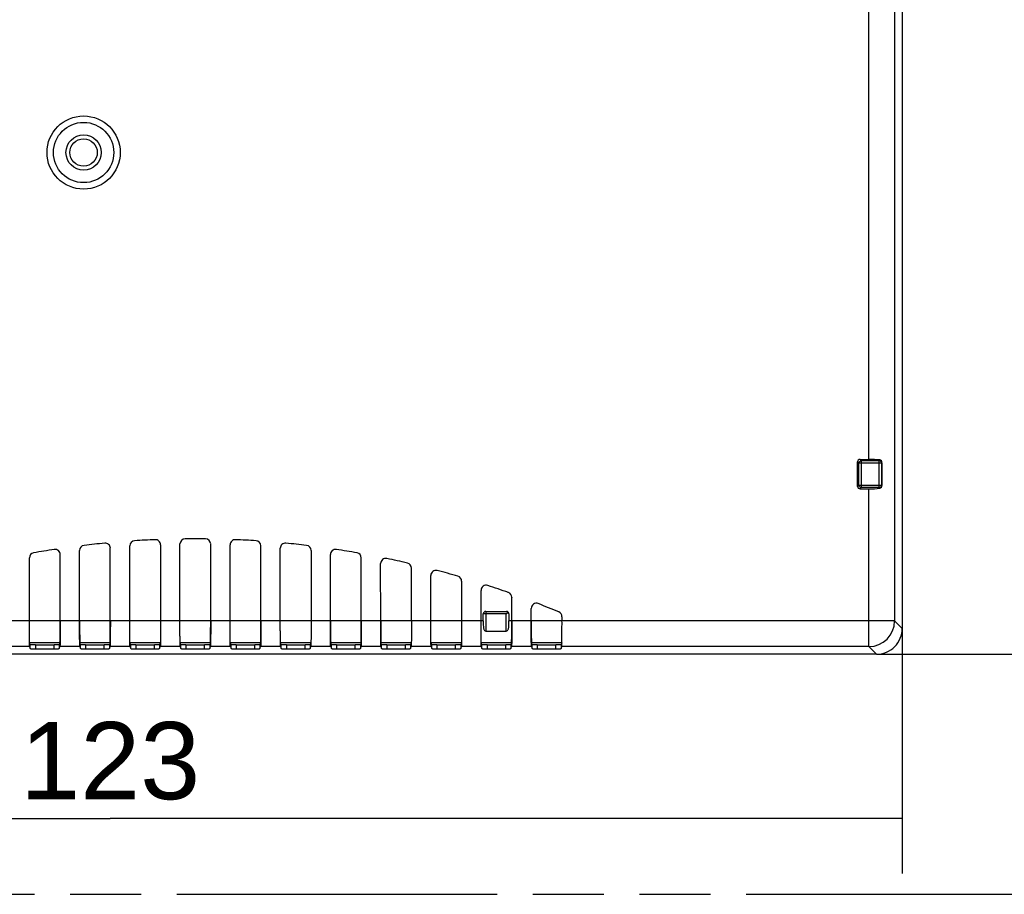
# Model space of a CAD drawing. Header units: millimetres. Extents: x 0 to 210, y 0 to 297.
# Tile 7 of 24: x 77 to 104, y 133 to 156. Entities that reach past the tile are written whole.
import ezdxf
from ezdxf.enums import TextEntityAlignment as Align

# ---------------------------------------------------------------- set-up
doc = ezdxf.new("R2010")
doc.units = ezdxf.units.MM
doc.header["$LTSCALE"] = 19.36
doc.linetypes.add('PHANTOM', pattern=[0.8, 0.45, -0.05, 0.1, -0.05, 0.1, -0.05])
doc.layers.get('0').update_dxf_attribs({"linetype": 'CONTINUOUS'})
doc.layers.add('DEFAULT_3', color=7, linetype='PHANTOM')
doc.layers.add('Z_DIM_2D', color=7, linetype='CONTINUOUS')
doc.styles.add('TEXTSTYLE_3', font='helveticaneueltw1g-ltcn.otf')
doc.dimstyles.new('DIMSTYLE_1', dxfattribs={"dimtxt": 2.1, "dimasz": 3.5, "dimexe": 1.5, "dimexo": 0, "dimgap": 0.525, "dimtad": 1, "dimdec": 3, "dimlfac": 2.857143, "dimdsep": 46, "dimtxsty": 'TEXTSTYLE_3', "dimblk": '_FILLED', "dimblk1": '_FILLED', "dimblk2": '_FILLED', "dimcen": 0.09, "dimclrt": 5, "dimadec": 3, "dimazin": 2, "dimtp": 0.3, "dimtm": 0.3, "dimtfac": 1, "dimtdec": 3, "dimtofl": 0, "dimtmove": 0, "dimatfit": 3, "dimldrblk": '_FILLED', "dimfxl": 0, "dimtolj": 1, "dimarcsym": 0})
doc.dimstyles.new('DIMSTYLE_2', dxfattribs={"dimtxt": 2.1, "dimasz": 3.5, "dimexe": 1.5, "dimexo": 0, "dimgap": 0.525, "dimtad": 1, "dimdec": 0, "dimlfac": 2.857143, "dimdsep": 46, "dimtxsty": 'TEXTSTYLE_3', "dimblk": '_FILLED', "dimblk1": '_FILLED', "dimblk2": '_FILLED', "dimcen": 0.09, "dimclrt": 5, "dimadec": 3, "dimazin": 2, "dimtp": 0.5, "dimtm": 0.5, "dimtfac": 1, "dimtdec": 0, "dimtofl": 0, "dimtmove": 0, "dimatfit": 3, "dimldrblk": '_FILLED', "dimfxl": 0, "dimtolj": 1, "dimarcsym": 0})

# ---------------------------------------------------------------- blocks, each defined once
blk = doc.blocks.new('*D2')
at = {"layer": 'Z_DIM_2D', "color": 2, "linetype": 'Continuous', "transparency": 16777216}
for p, q in [((96.251, 166.164), (110.531, 166.164)), ((109.031, 166.164), (109.031, 152.689)), ((109.031, 139.214), (109.031, 152.689)), ((100.137, 139.214), (110.531, 139.214))]:
    blk.add_line(p, q, dxfattribs=at)
at = {"layer": 'Z_DIM_2D', "color": 5, "linetype": 'Continuous', "transparency": 16777216, "style": 'TEXTSTYLE_3'}
blk.add_text('77', height=2.1, rotation=90, dxfattribs=at).set_placement((108.506, 152.767), align=Align.CENTER)
blk = doc.blocks.new('_FILLED')
at = {"color": 0, "linetype": 'ByBlock'}
blk.add_solid([(0, 0), (-1, 0.125), (-1, -0.125)], dxfattribs=at)
blk = doc.blocks.new('_NONE')
blk = doc.blocks.new('*D3')
at = {"layer": 'Z_DIM_2D', "color": 2, "linetype": 'Continuous', "transparency": 16777216}
for p, q in [((57.75, 143.661), (57.75, 133.243)), ((100.837, 139.914), (100.837, 133.243)), ((57.75, 134.743), (79.293, 134.743)), ((100.837, 134.743), (79.293, 134.743))]:
    blk.add_line(p, q, dxfattribs=at)
at = {"layer": 'Z_DIM_2D', "color": 5, "linetype": 'Continuous', "transparency": 16777216, "style": 'TEXTSTYLE_3'}
blk.add_text('123', height=2.1, dxfattribs=at).set_placement((79.293, 135.268), align=Align.CENTER)
blk = doc.blocks.new('*D7')
at = {"layer": 'Z_DIM_2D', "color": 2, "linetype": 'Continuous', "transparency": 16777216}
for p, q in [((60.237, 140.964), (60.237, 168.539)), ((99.087, 164.414), (99.087, 168.539)), ((60.237, 167.039), (79.662, 167.039)), ((99.087, 167.039), (79.662, 167.039))]:
    blk.add_line(p, q, dxfattribs=at)
at = {"layer": 'Z_DIM_2D', "color": 5, "linetype": 'Continuous', "transparency": 16777216, "style": 'TEXTSTYLE_3'}
blk.add_text('111', height=2.1, dxfattribs=at).set_placement((79.662, 167.564), align=Align.CENTER)
blk = doc.blocks.new('*D8')
at = {"layer": 'Z_DIM_2D', "color": 2, "linetype": 'Continuous', "transparency": 16777216}
for p, q in [((99.087, 164.414), (53.21, 164.414)), ((54.71, 164.414), (54.71, 152.689)), ((54.71, 140.964), (54.71, 152.689)), ((60.237, 140.964), (53.21, 140.964))]:
    blk.add_line(p, q, dxfattribs=at)
at = {"layer": 'Z_DIM_2D', "color": 5, "linetype": 'Continuous', "transparency": 16777216, "style": 'TEXTSTYLE_3'}
blk.add_text('67', height=2.1, rotation=90, dxfattribs=at).set_placement((54.185, 154.275), align=Align.CENTER)

msp = doc.modelspace()

# ---------------------------------------------------------------- linework, layer by layer
at = {"color": 9, "linetype": 'Continuous'}
for p, q in [((100.63007, 161.54789), (100.63007, 140.12086)), ((99.93031, 144.51567), (99.93031, 157.71314)), ((99.62291, 144.44805), (99.6559, 144.41507)), ((100.2787, 144.41507), (99.6559, 144.41507)), ((99.6559, 143.81374), (99.6559, 144.41507)), ((99.72352, 144.48268), (99.69053, 144.51567)), ((99.72352, 144.48268), (100.21109, 144.48268)), ((99.72352, 144.48268), (99.72352, 143.74613)), ((100.22646, 144.49806), (100.21109, 144.48268)), ((100.21109, 143.74613), (100.21109, 144.48268)), ((100.2787, 144.41507), (100.28572, 144.42208)), ((100.2787, 144.41507), (100.2787, 143.81374)), ((99.6559, 143.81374), (99.62291, 143.78075)), ((99.6559, 143.81374), (100.2787, 143.81374)), ((99.69053, 143.71314), (99.72352, 143.74613)), ((100.21109, 143.74613), (99.72352, 143.74613)), ((99.93031, 139.4211), (99.93031, 143.71314)), ((100.21109, 143.74613), (100.22646, 143.73075)), ((100.28572, 143.80673), (100.2787, 143.81374)), ((86.12073, 141.83395), (86.12165, 141.83416)), ((87.48567, 141.55675), (87.48658, 141.55686)), ((90.21548, 140.76084), (90.2164, 140.76051)), ((89.51051, 140.37983), (89.51051, 139.84086)), ((90.74452, 140.45926), (90.74544, 140.4589)), ((89.44051, 140.12086), (70.23373, 140.12086)), ((90.06684, 140.30983), (89.44051, 140.30983)), ((90.06684, 139.84086), (90.06684, 140.30983)), ((100.63007, 140.12086), (90.13684, 140.12086)), ((100.83676, 139.91418), (100.63007, 140.12086)), ((77.1007, 139.4211), (76.56015, 139.4211)), ((77.92515, 139.52606), (77.1007, 139.52606)), ((77.2592, 139.46692), (77.2592, 139.36196)), ((77.76665, 139.36196), (77.76665, 139.46692)), ((78.4657, 139.4211), (77.92515, 139.4211)), ((79.29015, 139.52606), (78.4657, 139.52606)), ((78.6242, 139.46692), (78.6242, 139.36196)), ((79.13165, 139.36196), (79.13165, 139.46692)), ((79.8307, 139.4211), (79.29015, 139.4211)), ((80.65515, 139.52606), (79.8307, 139.52606)), ((79.9892, 139.46692), (79.9892, 139.36196)), ((80.49665, 139.36196), (80.49665, 139.46692)), ((81.1957, 139.4211), (80.65515, 139.4211)), ((82.02015, 139.52606), (81.1957, 139.52606)), ((81.3542, 139.46692), (81.3542, 139.36196)), ((81.86165, 139.36196), (81.86165, 139.46692)), ((82.5607, 139.4211), (82.02015, 139.4211)), ((83.38515, 139.52606), (82.5607, 139.52606)), ((82.7192, 139.46692), (82.7192, 139.36196)), ((83.22665, 139.36196), (83.22665, 139.46692)), ((83.9257, 139.4211), (83.38515, 139.4211)), ((84.75015, 139.52606), (83.9257, 139.52606)), ((84.0842, 139.46692), (84.0842, 139.36196)), ((84.59165, 139.36196), (84.59165, 139.46692)), ((85.2907, 139.4211), (84.75015, 139.4211)), ((86.11515, 139.52606), (85.2907, 139.52606)), ((85.4492, 139.46692), (85.4492, 139.36196)), ((85.95665, 139.36196), (85.95665, 139.46692)), ((86.6557, 139.4211), (86.11515, 139.4211)), ((87.48015, 139.52606), (86.6557, 139.52606)), ((86.8142, 139.46692), (86.8142, 139.36196)), ((87.32165, 139.36196), (87.32165, 139.46692)), ((88.0207, 139.4211), (87.48015, 139.4211)), ((88.84515, 139.52606), (88.0207, 139.52606)), ((88.1792, 139.46692), (88.1792, 139.36196)), ((88.68665, 139.36196), (88.68665, 139.46692)), ((89.3857, 139.4211), (88.84515, 139.4211)), ((90.21015, 139.52606), (89.3857, 139.52606)), ((89.5442, 139.46692), (89.5442, 139.36196)), ((90.05165, 139.36196), (90.05165, 139.46692)), ((90.7507, 139.4211), (90.21015, 139.4211)), ((91.57515, 139.52606), (90.7507, 139.52606)), ((90.9092, 139.46692), (90.9092, 139.36196)), ((91.41665, 139.36196), (91.41665, 139.46692)), ((99.9303, 139.4211), (91.57515, 139.4211)), ((99.9303, 139.4211), (100.13705, 139.21434))]:
    msp.add_line(p, q, dxfattribs=at)
at = {"color": 7, "linetype": 'Continuous'}
for p, q in [((100.83676, 161.7535), (100.83676, 139.91405)), ((99.62291, 143.78075), (99.62291, 144.44805)), ((99.69053, 144.51567), (99.93031, 144.51567)), ((100.28572, 143.80673), (100.28572, 144.42208)), ((99.69053, 143.71314), (99.93031, 143.71314)), ((78.45916, 142.03467), (78.46008, 142.03438)), ((78.4596, 140.12086), (78.45916, 142.03467)), ((79.29534, 140.12086), (79.29579, 142.09444)), ((79.29579, 142.09444), (79.29671, 142.09497)), ((79.8246, 140.12086), (79.82413, 142.16021)), ((80.66173, 142.19029), (80.66125, 140.12086)), ((81.1896, 140.12086), (81.18912, 142.21201)), ((82.02534, 140.12086), (82.02582, 142.21152)), ((82.5546, 140.12086), (82.55413, 142.19029)), ((83.39034, 140.12086), (83.3908, 142.15987)), ((83.9196, 140.12086), (83.91915, 142.09497)), ((84.75669, 142.03467), (84.75625, 140.12086)), ((77.0946, 140.12086), (77.09421, 141.83416)), ((77.93034, 140.12086), (77.93075, 141.92469)), ((77.93075, 141.92469), (77.93167, 141.92522)), ((85.28419, 141.92522), (85.2851, 141.92469)), ((85.2846, 140.12086), (85.28419, 141.92522)), ((86.12034, 140.12086), (86.12073, 141.83395)), ((86.6496, 140.12086), (86.64924, 141.6795)), ((87.48534, 140.12086), (87.48567, 141.55675)), ((88.0146, 140.12086), (88.01432, 141.35554)), ((88.8515, 141.20017), (88.85125, 140.12086)), ((89.3796, 140.12086), (89.37941, 140.95019)), ((90.21534, 140.12086), (90.21548, 140.76084)), ((89.51051, 140.37983), (90.06923, 140.37983)), ((90.06684, 140.30983), (90.11721, 140.3602)), ((90.07665, 140.31972), (90.11054, 140.35347)), ((90.7446, 140.12086), (90.74452, 140.45926)), ((89.44051, 140.12086), (89.44051, 140.30983)), ((90.13684, 140.31222), (90.13684, 140.12086)), ((91.58161, 140.23325), (91.58188, 140.12086)), ((89.51051, 139.84086), (90.06684, 139.84086)), ((77.1192, 139.47056), (77.1007, 139.52606)), ((77.1007, 139.4211), (77.1192, 139.36559)), ((77.1192, 139.36559), (77.1192, 139.47056)), ((77.2592, 139.46692), (77.76665, 139.46692)), ((77.2592, 139.36196), (77.76665, 139.36196)), ((77.92515, 139.52606), (77.90665, 139.47056)), ((77.90665, 139.47056), (77.90665, 139.36559)), ((77.90665, 139.36559), (77.92515, 139.4211)), ((78.4842, 139.47056), (78.4657, 139.52606)), ((78.4657, 139.4211), (78.4842, 139.36559)), ((78.4842, 139.36559), (78.4842, 139.47056)), ((78.6242, 139.46692), (79.13165, 139.46692)), ((78.6242, 139.36196), (79.13165, 139.36196)), ((79.29015, 139.52606), (79.27165, 139.47056)), ((79.27165, 139.47056), (79.27165, 139.36559)), ((79.27165, 139.36559), (79.29015, 139.4211)), ((79.8492, 139.47056), (79.8307, 139.52606)), ((79.8307, 139.4211), (79.8492, 139.36559)), ((79.8492, 139.36559), (79.8492, 139.47056)), ((79.9892, 139.46692), (80.49665, 139.46692)), ((79.9892, 139.36196), (80.49665, 139.36196)), ((80.65515, 139.52606), (80.63665, 139.47056)), ((80.63665, 139.47056), (80.63665, 139.36559)), ((80.63665, 139.36559), (80.65515, 139.4211)), ((81.2142, 139.47056), (81.1957, 139.52606)), ((81.1957, 139.4211), (81.2142, 139.36559)), ((81.2142, 139.36559), (81.2142, 139.47056)), ((81.3542, 139.46692), (81.86165, 139.46692)), ((81.3542, 139.36196), (81.86165, 139.36196)), ((82.02015, 139.52606), (82.00165, 139.47056)), ((82.00165, 139.47056), (82.00165, 139.36559)), ((82.00165, 139.36559), (82.02015, 139.4211)), ((82.5792, 139.47056), (82.5607, 139.52606)), ((82.5607, 139.4211), (82.5792, 139.36559)), ((82.5792, 139.36559), (82.5792, 139.47056)), ((82.7192, 139.46692), (83.22665, 139.46692)), ((82.7192, 139.36196), (83.22665, 139.36196)), ((83.38515, 139.52606), (83.36665, 139.47056)), ((83.36665, 139.47056), (83.36665, 139.36559)), ((83.36665, 139.36559), (83.38515, 139.4211)), ((83.9442, 139.47056), (83.9257, 139.52606)), ((83.9257, 139.4211), (83.9442, 139.36559)), ((83.9442, 139.36559), (83.9442, 139.47056)), ((84.0842, 139.46692), (84.59165, 139.46692)), ((84.0842, 139.36196), (84.59165, 139.36196)), ((84.75015, 139.52606), (84.73165, 139.47056)), ((84.73165, 139.47056), (84.73165, 139.36559)), ((84.73165, 139.36559), (84.75015, 139.4211)), ((85.3092, 139.47056), (85.2907, 139.52606)), ((85.2907, 139.4211), (85.3092, 139.36559)), ((85.3092, 139.36559), (85.3092, 139.47056)), ((85.4492, 139.46692), (85.95665, 139.46692)), ((85.4492, 139.36196), (85.95665, 139.36196)), ((86.11515, 139.52606), (86.09665, 139.47056)), ((86.09665, 139.47056), (86.09665, 139.36559)), ((86.09665, 139.36559), (86.11515, 139.4211)), ((86.6742, 139.47056), (86.6557, 139.52606)), ((86.6557, 139.4211), (86.6742, 139.36559)), ((86.6742, 139.36559), (86.6742, 139.47056)), ((86.8142, 139.46692), (87.32165, 139.46692)), ((86.8142, 139.36196), (87.32165, 139.36196)), ((87.48015, 139.52606), (87.46165, 139.47056)), ((87.46165, 139.47056), (87.46165, 139.36559)), ((87.46165, 139.36559), (87.48015, 139.4211)), ((88.0392, 139.47056), (88.0207, 139.52606)), ((88.0207, 139.4211), (88.0392, 139.36559)), ((88.0392, 139.36559), (88.0392, 139.47056)), ((88.1792, 139.46692), (88.68665, 139.46692)), ((88.1792, 139.36196), (88.68665, 139.36196)), ((88.84515, 139.52606), (88.82665, 139.47056)), ((88.82665, 139.47056), (88.82665, 139.36559)), ((88.82665, 139.36559), (88.84515, 139.4211)), ((89.4042, 139.47056), (89.3857, 139.52606)), ((89.3857, 139.4211), (89.4042, 139.36559)), ((89.4042, 139.36559), (89.4042, 139.47056)), ((89.5442, 139.46692), (90.05165, 139.46692)), ((89.5442, 139.36196), (90.05165, 139.36196)), ((90.21015, 139.52606), (90.19165, 139.47056)), ((90.19165, 139.47056), (90.19165, 139.36559)), ((90.19165, 139.36559), (90.21015, 139.4211)), ((90.7692, 139.47056), (90.7507, 139.52606)), ((90.7507, 139.4211), (90.7692, 139.36559)), ((90.7692, 139.36559), (90.7692, 139.47056)), ((90.9092, 139.46692), (91.41665, 139.46692)), ((90.9092, 139.36196), (91.41665, 139.36196)), ((91.57515, 139.52606), (91.55665, 139.47056)), ((91.55665, 139.47056), (91.55665, 139.36559)), ((91.55665, 139.36559), (91.57515, 139.4211)), ((100.13691, 139.21434), (63.07277, 139.21434))]:
    msp.add_line(p, q, dxfattribs=at)
for radius in [0.9955, 0.82014]:
    msp.add_circle((78.56888, 152.8644), radius, dxfattribs=at)
at = {"color": 9, "linetype": 'Continuous'}
for radius in [0.47946, 0.37222]:
    msp.add_circle((78.56888, 152.8644), radius, dxfattribs=at)
at = {"color": 7, "linetype": 'Continuous'}
for centre, radius, start, end in [((79.1567, 142.09458), 0.13998, 0.173751, 95.545134), ((79.96413, 142.15987), 0.13997, 93.69758, 179.851419), ((80.52173, 142.18987), 0.13997, 0.187441, 92.461191), ((81.32913, 142.21156), 0.13999, 90.092324, 179.800318), ((81.88671, 142.21154), 0.13999, 0.191354, 89.577066), ((82.69413, 142.18987), 0.13997, 87.538856, 179.812525), ((83.25173, 142.15987), 0.13997, 0.148648, 86.30251), ((84.05915, 142.09458), 0.13998, 84.454934, 179.82626), ((77.2342, 141.83385), 0.13997, 99.903205, 179.864678), ((77.79168, 141.92489), 0.13997, 0.147873, 98.655823), ((78.59915, 142.03434), 0.13997, 96.791529, 179.85341), ((84.6167, 142.03434), 0.13997, 0.146707, 83.208502), ((85.42417, 141.92489), 0.13997, 81.3442, 179.852053), ((85.98165, 141.83385), 0.13997, 0.135424, 80.096829), ((86.78923, 141.67923), 0.13997, 78.218768, 179.877573), ((87.34659, 141.55659), 0.13998, 0.117678, 76.953857), ((88.15431, 141.35534), 0.13998, 75.057596, 179.9076), ((88.71151, 141.19996), 0.13997, 0.090576, 73.775849), ((89.51941, 140.95006), 0.13999, 71.846816, 179.938054), ((90.07549, 140.76072), 0.13999, 0.052033, 70.539627), ((89.51051, 140.30983), 0.07, 90, 180), ((90.88544, 140.45885), 0.14, 68.579548, 179.973854), ((91.44154, 140.23306), 0.14007, 0.077746, 67.222499), ((100.13709, 139.91401), 0.69967, 269.985564, 0.001904)]:
    msp.add_arc(centre, radius, start, end, dxfattribs=at)
at = {"color": 9, "linetype": 'Continuous'}
msp.add_arc((99.92974, 140.12143), 0.70033, 270.045453, 359.953508, dxfattribs=at)
at = {"color": 7, "linetype": 'Continuous'}
for centre, major_axis, ratio, start_param, end_param in [((99.69538, 144.4432), (-0.05293, 0.05293), 0.93511313, -0.75187941, 0.75187941), ((99.93031, 144.32811), (0.7, 0), 0.26794919, 1.133953, 1.57079633), ((99.69538, 143.78561), (0.05293, 0.05293), 0.93511313, 2.38971324, 3.89347208), ((99.93031, 143.9007), (0.7, 0), 0.26794919, -1.57079634, -1.133953), ((81.60793, 116.80496), (-25.54908, 0), 0.99996185, -1.47417481, -1.45210559), ((81.60793, 116.80496), (-25.54908, 0), 0.99996185, -1.52803379, -1.50605889), ((81.60793, 116.80496), (25.54908, 0), 0.99996185, 1.55984378, 1.58171748), ((81.60793, 116.80496), (-25.54908, 0), 0.99996185, -1.63553375, -1.61355886), ((81.60793, 116.80496), (-25.54908, 0), 0.99996185, -1.68948707, -1.66741784), ((81.60793, 116.80496), (-25.54908, 0), 0.99996185, -1.42003206, -1.39780334), ((81.60793, 116.80496), (-25.54908, 0), 0.99996185, -1.74378932, -1.72156059), ((81.60793, 116.80496), (-25.54908, 0), 0.99996185, -1.79861176, -1.77615346), ((81.60793, 116.80496), (-25.54908, 0), 0.99996185, -1.85414005, -1.83137583), ((81.60793, 116.80496), (-25.54908, 0), 0.99996185, -1.91058171, -1.88742567), ((81.60793, 116.80496), (-25.54908, 0), 0.99996185, -1.96818707, -1.94452613), ((77.92515, 140.12086), (0.00014, 0.595), 0.00872255, -3.11541072, -1.57079433), ((78.4657, 140.12086), (-0.00014, 0.595), 0.00872255, 1.57079433, 3.11541072), ((79.29015, 140.12086), (0.00014, 0.595), 0.00872255, -3.11541072, -1.57079433), ((82.02015, 140.12086), (0.00014, 0.595), 0.00872255, -3.11541072, -1.57079433), ((83.38515, 140.12086), (0.00014, 0.595), 0.00872255, -3.11541072, -1.57079433), ((85.2907, 140.12086), (-0.00014, 0.595), 0.00872255, 1.57079433, 3.11541072), ((86.11515, 140.12086), (0.00014, 0.595), 0.00872255, -3.11541072, -1.57079433), ((86.6557, 140.12086), (-0.00014, 0.595), 0.00872255, 1.57079433, 3.11541072), ((91.57515, 140.12086), (0.00016, 0.7), 0.00872255, -3.11541072, -2.82324154)]:
    msp.add_ellipse(centre, major_axis=major_axis, ratio=ratio, start_param=start_param, end_param=end_param, dxfattribs=at)
at = {"color": 9, "linetype": 'Continuous'}
for points in [[(99.6559, 144.41507), (99.65704, 144.43202), (99.67266, 144.46592), (99.70657, 144.48154), (99.72352, 144.48268)], [(100.21109, 144.48268), (100.22804, 144.48154), (100.26195, 144.46592), (100.27757, 144.43202), (100.2787, 144.41507)], [(99.72352, 143.74613), (99.70657, 143.74726), (99.67266, 143.76289), (99.65704, 143.79679), (99.6559, 143.81374)], [(100.2787, 143.81374), (100.27757, 143.79679), (100.26195, 143.76289), (100.22804, 143.74726), (100.21109, 143.74613)]]:
    msp.add_open_spline(points, degree=3, dxfattribs=at)
at = {"color": 7, "linetype": 'Continuous'}
for points, knots in [([(100.28572, 144.42208), (100.28572, 144.43982), (100.27509, 144.4752), (100.24284, 144.49601), (100.22646, 144.49806)], [0, 0, 0, 0, 0.51809302, 1, 1, 1, 1]), ([(100.22646, 143.73075), (100.24284, 143.7328), (100.27509, 143.75361), (100.28572, 143.78899), (100.28572, 143.80673)], [0, 0, 0, 0, 0.48191686, 1, 1, 1, 1]), ([(90.13684, 140.31222), (90.13684, 140.32533), (90.13054, 140.34789), (90.1049, 140.37353), (90.08234, 140.37983), (90.06923, 140.37983)], [0, 0, 0, 0, 0.33333334, 0.66666667, 1, 1, 1, 1]), ([(77.1007, 139.4211), (77.10017, 139.4227), (77.10014, 139.42833), (77.0993, 139.4397), (77.09893, 139.45755), (77.09803, 139.49341), (77.09724, 139.55241), (77.09633, 139.63845), (77.09561, 139.74243), (77.09484, 139.90525), (77.09462, 140.03298), (77.0946, 140.12086)], [0, 0, 0, 0, 0.00723199, 0.02367271, 0.04920437, 0.08358175, 0.17753468, 0.30204322, 0.45249241, 0.62326765, 1, 1, 1, 1]), ([(77.93125, 140.12086), (77.93123, 140.03298), (77.93101, 139.90525), (77.93024, 139.74243), (77.92952, 139.63845), (77.92862, 139.55241), (77.92782, 139.49341), (77.92693, 139.45755), (77.92655, 139.4397), (77.92572, 139.42833), (77.92568, 139.4227), (77.92515, 139.4211)], [0, 0, 0, 0, 0.37673234, 0.54750758, 0.69795677, 0.82246531, 0.91641824, 0.95079563, 0.97632729, 0.99276801, 1, 1, 1, 1]), ([(78.4657, 139.4211), (78.46517, 139.4227), (78.46514, 139.42833), (78.4643, 139.4397), (78.46393, 139.45755), (78.46303, 139.49341), (78.46224, 139.55241), (78.46133, 139.63845), (78.46061, 139.74243), (78.45984, 139.90525), (78.45962, 140.03298), (78.4596, 140.12086)], [0, 0, 0, 0, 0.00723199, 0.02367272, 0.04920438, 0.08358176, 0.1775347, 0.30204324, 0.45249243, 0.62326767, 1, 1, 1, 1]), ([(79.29625, 140.12086), (79.29623, 140.03298), (79.29601, 139.90525), (79.29524, 139.74243), (79.29452, 139.63845), (79.29362, 139.55241), (79.29282, 139.49341), (79.29193, 139.45755), (79.29155, 139.4397), (79.29072, 139.42833), (79.29068, 139.4227), (79.29015, 139.4211)], [0, 0, 0, 0, 0.37673232, 0.54750756, 0.69795675, 0.8224653, 0.91641823, 0.95079562, 0.97632728, 0.99276801, 1, 1, 1, 1]), ([(79.8307, 139.4211), (79.83017, 139.4227), (79.83014, 139.42833), (79.8293, 139.4397), (79.82893, 139.45755), (79.82803, 139.49341), (79.82724, 139.55241), (79.82633, 139.63845), (79.82561, 139.74243), (79.82484, 139.90525), (79.82462, 140.03298), (79.8246, 140.12086)], [0, 0, 0, 0, 0.007232, 0.02367272, 0.04920439, 0.08358177, 0.17753471, 0.30204326, 0.45249245, 0.62326768, 1, 1, 1, 1]), ([(80.66125, 140.12086), (80.66123, 140.03298), (80.66101, 139.90525), (80.66024, 139.74243), (80.65952, 139.63845), (80.65862, 139.55241), (80.65782, 139.49341), (80.65693, 139.45755), (80.65655, 139.4397), (80.65572, 139.42833), (80.65568, 139.4227), (80.65515, 139.4211)], [0, 0, 0, 0, 0.37673231, 0.54750755, 0.69795674, 0.82246529, 0.91641822, 0.95079561, 0.97632728, 0.992768, 1, 1, 1, 1]), ([(81.1957, 139.4211), (81.19517, 139.4227), (81.19514, 139.42833), (81.1943, 139.4397), (81.19393, 139.45755), (81.19303, 139.49341), (81.19224, 139.55241), (81.19133, 139.63845), (81.19061, 139.74243), (81.18984, 139.90525), (81.18962, 140.03298), (81.1896, 140.12086)], [0, 0, 0, 0, 0.007232, 0.02367272, 0.04920439, 0.08358178, 0.17753471, 0.30204327, 0.45249245, 0.62326769, 1, 1, 1, 1]), ([(82.02625, 140.12086), (82.02623, 140.03298), (82.02601, 139.90525), (82.02524, 139.74243), (82.02452, 139.63845), (82.02362, 139.55241), (82.02282, 139.49341), (82.02193, 139.45755), (82.02155, 139.4397), (82.02072, 139.42833), (82.02068, 139.4227), (82.02015, 139.4211)], [0, 0, 0, 0, 0.37673231, 0.54750755, 0.69795673, 0.82246529, 0.91641822, 0.95079561, 0.97632728, 0.992768, 1, 1, 1, 1]), ([(82.5607, 139.4211), (82.56017, 139.4227), (82.56014, 139.42833), (82.5593, 139.4397), (82.55893, 139.45755), (82.55803, 139.49341), (82.55724, 139.55241), (82.55633, 139.63845), (82.55561, 139.74243), (82.55484, 139.90525), (82.55462, 140.03298), (82.5546, 140.12086)], [0, 0, 0, 0, 0.007232, 0.02367272, 0.04920439, 0.08358178, 0.17753471, 0.30204326, 0.45249245, 0.62326769, 1, 1, 1, 1]), ([(83.39125, 140.12086), (83.39123, 140.03298), (83.39101, 139.90525), (83.39024, 139.74243), (83.38952, 139.63845), (83.38862, 139.55241), (83.38782, 139.49341), (83.38693, 139.45755), (83.38655, 139.4397), (83.38572, 139.42833), (83.38568, 139.4227), (83.38515, 139.4211)], [0, 0, 0, 0, 0.37673232, 0.54750756, 0.69795674, 0.82246529, 0.91641823, 0.95079561, 0.97632728, 0.992768, 1, 1, 1, 1]), ([(83.9257, 139.4211), (83.92517, 139.4227), (83.92514, 139.42833), (83.9243, 139.4397), (83.92393, 139.45755), (83.92303, 139.49341), (83.92224, 139.55241), (83.92133, 139.63845), (83.92061, 139.74243), (83.91984, 139.90525), (83.91962, 140.03298), (83.9196, 140.12086)], [0, 0, 0, 0, 0.00723199, 0.02367272, 0.04920438, 0.08358177, 0.1775347, 0.30204325, 0.45249244, 0.62326768, 1, 1, 1, 1]), ([(84.75625, 140.12086), (84.75623, 140.03298), (84.75601, 139.90525), (84.75524, 139.74243), (84.75452, 139.63845), (84.75362, 139.55241), (84.75282, 139.49341), (84.75193, 139.45755), (84.75155, 139.4397), (84.75072, 139.42833), (84.75068, 139.4227), (84.75015, 139.4211)], [0, 0, 0, 0, 0.37673233, 0.54750757, 0.69795676, 0.8224653, 0.91641824, 0.95079562, 0.97632728, 0.99276801, 1, 1, 1, 1]), ([(85.2907, 139.4211), (85.29017, 139.4227), (85.29014, 139.42833), (85.2893, 139.4397), (85.28893, 139.45755), (85.28803, 139.49341), (85.28724, 139.55241), (85.28633, 139.63845), (85.28561, 139.74243), (85.28484, 139.90525), (85.28462, 140.03298), (85.2846, 140.12086)], [0, 0, 0, 0, 0.00723199, 0.02367271, 0.04920437, 0.08358176, 0.17753469, 0.30204323, 0.45249242, 0.62326766, 1, 1, 1, 1]), ([(86.12125, 140.12086), (86.12123, 140.03298), (86.12101, 139.90525), (86.12024, 139.74243), (86.11952, 139.63845), (86.11862, 139.55241), (86.11782, 139.49341), (86.11693, 139.45755), (86.11655, 139.4397), (86.11572, 139.42833), (86.11568, 139.4227), (86.11515, 139.4211)], [0, 0, 0, 0, 0.37673235, 0.54750759, 0.69795678, 0.82246532, 0.91641825, 0.95079563, 0.97632729, 0.99276801, 1, 1, 1, 1]), ([(86.6557, 139.4211), (86.65517, 139.4227), (86.65514, 139.42833), (86.6543, 139.4397), (86.65393, 139.45755), (86.65303, 139.49341), (86.65224, 139.55241), (86.65133, 139.63845), (86.65061, 139.74243), (86.64984, 139.90525), (86.64962, 140.03298), (86.6496, 140.12086)], [0, 0, 0, 0, 0.00723199, 0.0236727, 0.04920436, 0.08358174, 0.17753466, 0.3020432, 0.45249239, 0.62326764, 1, 1, 1, 1]), ([(87.48625, 140.12086), (87.48623, 140.03298), (87.48601, 139.90525), (87.48524, 139.74243), (87.48452, 139.63845), (87.48362, 139.55241), (87.48282, 139.49341), (87.48193, 139.45755), (87.48155, 139.4397), (87.48072, 139.42833), (87.48068, 139.4227), (87.48015, 139.4211)], [0, 0, 0, 0, 0.37673238, 0.54750762, 0.69795681, 0.82246535, 0.91641827, 0.95079565, 0.9763273, 0.99276801, 1, 1, 1, 1]), ([(88.0207, 139.4211), (88.02017, 139.4227), (88.02014, 139.42833), (88.0193, 139.4397), (88.01893, 139.45755), (88.01803, 139.49341), (88.01724, 139.55241), (88.01633, 139.63845), (88.01561, 139.74243), (88.01484, 139.90525), (88.01462, 140.03297), (88.0146, 140.12086)], [0, 0, 0, 0, 0.00723199, 0.02367269, 0.04920434, 0.08358171, 0.17753463, 0.30204317, 0.45249235, 0.6232676, 1, 1, 1, 1]), ([(88.85125, 140.12086), (88.85123, 140.03297), (88.85101, 139.90525), (88.85024, 139.74243), (88.84952, 139.63845), (88.84862, 139.55241), (88.84782, 139.49341), (88.84693, 139.45755), (88.84655, 139.4397), (88.84572, 139.42833), (88.84568, 139.4227), (88.84515, 139.4211)], [0, 0, 0, 0, 0.37673241, 0.54750767, 0.69795685, 0.82246539, 0.9164183, 0.95079567, 0.97632731, 0.99276802, 1, 1, 1, 1]), ([(89.3857, 139.4211), (89.38517, 139.4227), (89.38514, 139.42833), (89.3843, 139.4397), (89.38393, 139.45755), (89.38303, 139.49341), (89.38224, 139.55241), (89.38133, 139.63845), (89.38061, 139.74243), (89.37984, 139.90525), (89.37962, 140.03297), (89.3796, 140.12086)], [0, 0, 0, 0, 0.00723198, 0.02367268, 0.04920431, 0.08358168, 0.17753459, 0.30204312, 0.45249231, 0.62326756, 1, 1, 1, 1]), ([(89.44051, 140.12086), (89.44051, 140.09437), (89.44039, 140.04188), (89.44182, 139.97663), (89.44788, 139.92577), (89.45717, 139.88935), (89.47372, 139.8555), (89.49797, 139.84086), (89.51051, 139.84086)], [0, 0, 0, 0, 0.25852754, 0.51236909, 0.63621954, 0.75763938, 0.87765002, 1, 1, 1, 1]), ([(90.06684, 139.84086), (90.07938, 139.84086), (90.10363, 139.8555), (90.12018, 139.88935), (90.12948, 139.92577), (90.13553, 139.97663), (90.13696, 140.04188), (90.13684, 140.09437), (90.13684, 140.12086)], [0, 0, 0, 0, 0.12234972, 0.24236072, 0.36378047, 0.48763081, 0.74147236, 1, 1, 1, 1]), ([(90.21015, 139.52606), (90.2106, 139.52742), (90.21063, 139.53221), (90.21134, 139.54187), (90.21166, 139.55705), (90.21242, 139.58753), (90.2131, 139.63767), (90.21387, 139.71081), (90.21448, 139.7992), (90.21513, 139.93759), (90.21532, 140.04616), (90.21534, 140.12086)], [0, 0, 0, 0, 0.00723198, 0.02367267, 0.04920431, 0.08358168, 0.17753458, 0.30204311, 0.4524923, 0.62326756, 1, 1, 1, 1]), ([(90.21625, 140.12086), (90.21623, 140.03297), (90.21601, 139.90525), (90.21524, 139.74243), (90.21452, 139.63845), (90.21362, 139.55241), (90.21282, 139.49341), (90.21193, 139.45755), (90.21155, 139.4397), (90.21072, 139.42833), (90.21068, 139.4227), (90.21015, 139.4211)], [0, 0, 0, 0, 0.37673245, 0.54750772, 0.6979569, 0.82246543, 0.91641833, 0.9507957, 0.97632733, 0.99276802, 1, 1, 1, 1]), ([(90.7507, 139.4211), (90.75017, 139.4227), (90.75014, 139.42833), (90.7493, 139.4397), (90.74893, 139.45755), (90.74803, 139.49341), (90.74724, 139.55241), (90.74633, 139.63845), (90.74561, 139.74243), (90.74484, 139.90525), (90.74462, 140.03297), (90.7446, 140.12086)], [0, 0, 0, 0, 0.00723198, 0.02367266, 0.04920428, 0.08358165, 0.17753454, 0.30204306, 0.45249225, 0.62326752, 1, 1, 1, 1]), ([(90.74551, 140.12086), (90.74553, 140.04616), (90.74572, 139.93759), (90.74638, 139.7992), (90.74699, 139.71081), (90.74776, 139.63767), (90.74843, 139.58753), (90.74919, 139.55705), (90.74951, 139.54187), (90.75022, 139.53221), (90.75025, 139.52742), (90.7507, 139.52606)], [0, 0, 0, 0, 0.37673248, 0.54750774, 0.69795693, 0.82246545, 0.91641835, 0.95079571, 0.97632734, 0.99276802, 1, 1, 1, 1]), ([(91.57691, 139.45603), (91.57929, 139.54086), (91.58145, 139.76249), (91.58215, 139.9841), (91.58188, 140.12086)], [0, 0, 0, 0, 0.38291935, 1, 1, 1, 1]), ([(77.2592, 139.46692), (77.24143, 139.46692), (77.21561, 139.46703), (77.1828, 139.46751), (77.16181, 139.46786), (77.14489, 139.46861), (77.13136, 139.46864), (77.1246, 139.47023), (77.11952, 139.46961), (77.1192, 139.47056)], [0, 0, 0, 0, 0.3803536, 0.5523415, 0.70334209, 0.82771507, 0.92064787, 0.9786946, 1, 1, 1, 1]), ([(77.1192, 139.36559), (77.11952, 139.36465), (77.1246, 139.36527), (77.13136, 139.36367), (77.14489, 139.36365), (77.16181, 139.3629), (77.1828, 139.36255), (77.21561, 139.36207), (77.24143, 139.36196), (77.2592, 139.36196)], [0, 0, 0, 0, 0.02130547, 0.07935231, 0.17228523, 0.29665828, 0.44765891, 0.61964675, 1, 1, 1, 1]), ([(77.90665, 139.47056), (77.90633, 139.46961), (77.90125, 139.47023), (77.89449, 139.46864), (77.88096, 139.46861), (77.86405, 139.46786), (77.84305, 139.46751), (77.81024, 139.46703), (77.78442, 139.46692), (77.76665, 139.46692)], [0, 0, 0, 0, 0.02130547, 0.07935227, 0.1722852, 0.29665825, 0.4476589, 0.61964675, 1, 1, 1, 1]), ([(77.76665, 139.36196), (77.78442, 139.36196), (77.81024, 139.36207), (77.84305, 139.36255), (77.86405, 139.3629), (77.88096, 139.36365), (77.89449, 139.36367), (77.90125, 139.36527), (77.90633, 139.36465), (77.90665, 139.36559)], [0, 0, 0, 0, 0.3803535, 0.55234137, 0.70334194, 0.82771492, 0.92064774, 0.97869454, 1, 1, 1, 1]), ([(78.6242, 139.46692), (78.60643, 139.46692), (78.58061, 139.46703), (78.5478, 139.46751), (78.52681, 139.46786), (78.50989, 139.46861), (78.49636, 139.46864), (78.4896, 139.47023), (78.48452, 139.46961), (78.4842, 139.47056)], [0, 0, 0, 0, 0.38035359, 0.55234149, 0.70334208, 0.82771507, 0.92064786, 0.9786946, 1, 1, 1, 1]), ([(78.4842, 139.36559), (78.48452, 139.36465), (78.4896, 139.36527), (78.49636, 139.36367), (78.50989, 139.36365), (78.52681, 139.3629), (78.5478, 139.36255), (78.58061, 139.36207), (78.60643, 139.36196), (78.6242, 139.36196)], [0, 0, 0, 0, 0.02130547, 0.07935231, 0.17228523, 0.29665828, 0.44765891, 0.61964675, 1, 1, 1, 1]), ([(79.27165, 139.47056), (79.27133, 139.46961), (79.26625, 139.47023), (79.25949, 139.46864), (79.24596, 139.46861), (79.22905, 139.46786), (79.20805, 139.46751), (79.17524, 139.46703), (79.14942, 139.46692), (79.13165, 139.46692)], [0, 0, 0, 0, 0.02130547, 0.07935227, 0.1722852, 0.29665825, 0.4476589, 0.61964675, 1, 1, 1, 1]), ([(79.13165, 139.36196), (79.14942, 139.36196), (79.17524, 139.36207), (79.20805, 139.36255), (79.22905, 139.3629), (79.24596, 139.36365), (79.25949, 139.36367), (79.26625, 139.36527), (79.27133, 139.36465), (79.27165, 139.36559)], [0, 0, 0, 0, 0.3803535, 0.55234137, 0.70334194, 0.82771492, 0.92064774, 0.97869454, 1, 1, 1, 1]), ([(79.9892, 139.46692), (79.97143, 139.46692), (79.94561, 139.46703), (79.9128, 139.46751), (79.89181, 139.46786), (79.87489, 139.46861), (79.86136, 139.46864), (79.8546, 139.47023), (79.84952, 139.46961), (79.8492, 139.47056)], [0, 0, 0, 0, 0.38035359, 0.55234149, 0.70334208, 0.82771507, 0.92064786, 0.9786946, 1, 1, 1, 1]), ([(79.8492, 139.36559), (79.84952, 139.36465), (79.8546, 139.36527), (79.86136, 139.36367), (79.87489, 139.36365), (79.89181, 139.3629), (79.9128, 139.36255), (79.94561, 139.36207), (79.97143, 139.36196), (79.9892, 139.36196)], [0, 0, 0, 0, 0.02130547, 0.07935231, 0.17228523, 0.29665828, 0.44765891, 0.61964675, 1, 1, 1, 1]), ([(80.63665, 139.47056), (80.63633, 139.46961), (80.63125, 139.47023), (80.62449, 139.46864), (80.61096, 139.46861), (80.59405, 139.46786), (80.57305, 139.46751), (80.54024, 139.46703), (80.51442, 139.46692), (80.49665, 139.46692)], [0, 0, 0, 0, 0.02130547, 0.07935227, 0.1722852, 0.29665825, 0.4476589, 0.61964675, 1, 1, 1, 1]), ([(80.49665, 139.36196), (80.51442, 139.36196), (80.54024, 139.36207), (80.57305, 139.36255), (80.59405, 139.3629), (80.61096, 139.36365), (80.62449, 139.36367), (80.63125, 139.36527), (80.63633, 139.36465), (80.63665, 139.36559)], [0, 0, 0, 0, 0.3803535, 0.55234137, 0.70334194, 0.82771492, 0.92064774, 0.97869454, 1, 1, 1, 1]), ([(81.3542, 139.46692), (81.33643, 139.46692), (81.31061, 139.46703), (81.2778, 139.46751), (81.25681, 139.46786), (81.23989, 139.46861), (81.22636, 139.46864), (81.2196, 139.47023), (81.21452, 139.46961), (81.2142, 139.47056)], [0, 0, 0, 0, 0.3803536, 0.5523415, 0.70334209, 0.82771507, 0.92064787, 0.9786946, 1, 1, 1, 1]), ([(81.2142, 139.36559), (81.21452, 139.36465), (81.2196, 139.36527), (81.22636, 139.36367), (81.23989, 139.36365), (81.25681, 139.3629), (81.2778, 139.36255), (81.31061, 139.36207), (81.33643, 139.36196), (81.3542, 139.36196)], [0, 0, 0, 0, 0.02130547, 0.07935231, 0.17228523, 0.29665828, 0.44765891, 0.61964675, 1, 1, 1, 1]), ([(82.00165, 139.47056), (82.00133, 139.46961), (81.99625, 139.47023), (81.98949, 139.46864), (81.97596, 139.46861), (81.95905, 139.46786), (81.93805, 139.46751), (81.90524, 139.46703), (81.87942, 139.46692), (81.86165, 139.46692)], [0, 0, 0, 0, 0.02130547, 0.07935227, 0.1722852, 0.29665825, 0.4476589, 0.61964675, 1, 1, 1, 1]), ([(81.86165, 139.36196), (81.87942, 139.36196), (81.90524, 139.36207), (81.93805, 139.36255), (81.95905, 139.3629), (81.97596, 139.36365), (81.98949, 139.36367), (81.99625, 139.36527), (82.00133, 139.36465), (82.00165, 139.36559)], [0, 0, 0, 0, 0.3803535, 0.55234137, 0.70334194, 0.82771492, 0.92064774, 0.97869454, 1, 1, 1, 1]), ([(82.7192, 139.46692), (82.70143, 139.46692), (82.67561, 139.46703), (82.6428, 139.46751), (82.62181, 139.46786), (82.60489, 139.46861), (82.59136, 139.46864), (82.5846, 139.47023), (82.57952, 139.46961), (82.5792, 139.47056)], [0, 0, 0, 0, 0.3803536, 0.5523415, 0.70334209, 0.82771507, 0.92064787, 0.9786946, 1, 1, 1, 1]), ([(82.5792, 139.36559), (82.57952, 139.36465), (82.5846, 139.36527), (82.59136, 139.36367), (82.60489, 139.36365), (82.62181, 139.3629), (82.6428, 139.36255), (82.67561, 139.36207), (82.70143, 139.36196), (82.7192, 139.36196)], [0, 0, 0, 0, 0.02130547, 0.07935231, 0.17228523, 0.29665828, 0.44765891, 0.61964675, 1, 1, 1, 1]), ([(83.36665, 139.47056), (83.36633, 139.46961), (83.36125, 139.47023), (83.35449, 139.46864), (83.34096, 139.46861), (83.32405, 139.46786), (83.30305, 139.46751), (83.27024, 139.46703), (83.24442, 139.46692), (83.22665, 139.46692)], [0, 0, 0, 0, 0.02130547, 0.07935227, 0.1722852, 0.29665825, 0.4476589, 0.61964675, 1, 1, 1, 1]), ([(83.22665, 139.36196), (83.24442, 139.36196), (83.27024, 139.36207), (83.30305, 139.36255), (83.32405, 139.3629), (83.34096, 139.36365), (83.35449, 139.36367), (83.36125, 139.36527), (83.36633, 139.36465), (83.36665, 139.36559)], [0, 0, 0, 0, 0.38035352, 0.55234139, 0.70334197, 0.82771495, 0.92064776, 0.97869455, 1, 1, 1, 1]), ([(84.0842, 139.46692), (84.06643, 139.46692), (84.04061, 139.46703), (84.0078, 139.46751), (83.98681, 139.46786), (83.96989, 139.46861), (83.95636, 139.46864), (83.9496, 139.47023), (83.94452, 139.46961), (83.9442, 139.47056)], [0, 0, 0, 0, 0.38035359, 0.55234149, 0.70334208, 0.82771507, 0.92064786, 0.9786946, 1, 1, 1, 1]), ([(83.9442, 139.36559), (83.94452, 139.36465), (83.9496, 139.36527), (83.95636, 139.36367), (83.96989, 139.36365), (83.98681, 139.3629), (84.0078, 139.36255), (84.04061, 139.36207), (84.06643, 139.36196), (84.0842, 139.36196)], [0, 0, 0, 0, 0.02130547, 0.07935231, 0.17228523, 0.29665828, 0.44765891, 0.61964675, 1, 1, 1, 1]), ([(84.73165, 139.47056), (84.73133, 139.46961), (84.72625, 139.47023), (84.71949, 139.46864), (84.70596, 139.46861), (84.68905, 139.46786), (84.66805, 139.46751), (84.63524, 139.46703), (84.60942, 139.46692), (84.59165, 139.46692)], [0, 0, 0, 0, 0.02130547, 0.07935227, 0.1722852, 0.29665825, 0.4476589, 0.61964675, 1, 1, 1, 1]), ([(84.59165, 139.36196), (84.60942, 139.36196), (84.63524, 139.36207), (84.66805, 139.36255), (84.68905, 139.3629), (84.70596, 139.36365), (84.71949, 139.36367), (84.72625, 139.36527), (84.73133, 139.36465), (84.73165, 139.36559)], [0, 0, 0, 0, 0.38035352, 0.55234139, 0.70334197, 0.82771495, 0.92064776, 0.97869455, 1, 1, 1, 1]), ([(85.4492, 139.46692), (85.43143, 139.46692), (85.40561, 139.46703), (85.3728, 139.46751), (85.35181, 139.46786), (85.33489, 139.46861), (85.32136, 139.46864), (85.3146, 139.47023), (85.30952, 139.46961), (85.3092, 139.47056)], [0, 0, 0, 0, 0.38035359, 0.55234149, 0.70334208, 0.82771507, 0.92064786, 0.9786946, 1, 1, 1, 1]), ([(85.3092, 139.36559), (85.30952, 139.36465), (85.3146, 139.36527), (85.32136, 139.36367), (85.33489, 139.36365), (85.35181, 139.3629), (85.3728, 139.36255), (85.40561, 139.36207), (85.43143, 139.36196), (85.4492, 139.36196)], [0, 0, 0, 0, 0.02130547, 0.07935231, 0.17228523, 0.29665828, 0.44765891, 0.61964675, 1, 1, 1, 1]), ([(86.09665, 139.47056), (86.09633, 139.46961), (86.09125, 139.47023), (86.08449, 139.46864), (86.07096, 139.46861), (86.05405, 139.46786), (86.03305, 139.46751), (86.00024, 139.46703), (85.97442, 139.46692), (85.95665, 139.46692)], [0, 0, 0, 0, 0.02130547, 0.07935227, 0.1722852, 0.29665825, 0.4476589, 0.61964675, 1, 1, 1, 1]), ([(85.95665, 139.36196), (85.97442, 139.36196), (86.00024, 139.36207), (86.03305, 139.36255), (86.05405, 139.3629), (86.07096, 139.36365), (86.08449, 139.36367), (86.09125, 139.36527), (86.09633, 139.36465), (86.09665, 139.36559)], [0, 0, 0, 0, 0.38035352, 0.55234139, 0.70334197, 0.82771495, 0.92064776, 0.97869455, 1, 1, 1, 1]), ([(86.8142, 139.46692), (86.79643, 139.46692), (86.77061, 139.46703), (86.7378, 139.46751), (86.71681, 139.46786), (86.69989, 139.46861), (86.68636, 139.46864), (86.6796, 139.47023), (86.67452, 139.46961), (86.6742, 139.47056)], [0, 0, 0, 0, 0.38035359, 0.55234149, 0.70334208, 0.82771507, 0.92064786, 0.9786946, 1, 1, 1, 1]), ([(86.6742, 139.36559), (86.67452, 139.36465), (86.6796, 139.36527), (86.68636, 139.36367), (86.69989, 139.36365), (86.71681, 139.3629), (86.7378, 139.36255), (86.77061, 139.36207), (86.79643, 139.36196), (86.8142, 139.36196)], [0, 0, 0, 0, 0.02130547, 0.07935231, 0.17228523, 0.29665828, 0.44765891, 0.61964675, 1, 1, 1, 1]), ([(87.46165, 139.47056), (87.46133, 139.46961), (87.45625, 139.47023), (87.44949, 139.46864), (87.43596, 139.46861), (87.41905, 139.46786), (87.39805, 139.46751), (87.36524, 139.46703), (87.33942, 139.46692), (87.32165, 139.46692)], [0, 0, 0, 0, 0.02130547, 0.07935227, 0.1722852, 0.29665825, 0.4476589, 0.61964675, 1, 1, 1, 1]), ([(87.32165, 139.36196), (87.33942, 139.36196), (87.36524, 139.36207), (87.39805, 139.36255), (87.41905, 139.3629), (87.43596, 139.36365), (87.44949, 139.36367), (87.45625, 139.36527), (87.46133, 139.36465), (87.46165, 139.36559)], [0, 0, 0, 0, 0.38035352, 0.55234139, 0.70334197, 0.82771495, 0.92064776, 0.97869455, 1, 1, 1, 1]), ([(88.1792, 139.46692), (88.16143, 139.46692), (88.13561, 139.46703), (88.1028, 139.46751), (88.08181, 139.46786), (88.06489, 139.46861), (88.05136, 139.46864), (88.0446, 139.47023), (88.03952, 139.46961), (88.0392, 139.47056)], [0, 0, 0, 0, 0.38035359, 0.55234149, 0.70334208, 0.82771507, 0.92064786, 0.9786946, 1, 1, 1, 1]), ([(88.0392, 139.36559), (88.03952, 139.36465), (88.0446, 139.36527), (88.05136, 139.36367), (88.06489, 139.36365), (88.08181, 139.3629), (88.1028, 139.36255), (88.13561, 139.36207), (88.16143, 139.36196), (88.1792, 139.36196)], [0, 0, 0, 0, 0.02130547, 0.07935231, 0.17228523, 0.29665828, 0.44765891, 0.61964675, 1, 1, 1, 1]), ([(88.82665, 139.47056), (88.82633, 139.46961), (88.82125, 139.47023), (88.81449, 139.46864), (88.80096, 139.46861), (88.78405, 139.46786), (88.76305, 139.46751), (88.73024, 139.46703), (88.70442, 139.46692), (88.68665, 139.46692)], [0, 0, 0, 0, 0.02130547, 0.07935227, 0.1722852, 0.29665825, 0.4476589, 0.61964675, 1, 1, 1, 1]), ([(88.68665, 139.36196), (88.70442, 139.36196), (88.73024, 139.36207), (88.76305, 139.36255), (88.78405, 139.3629), (88.80096, 139.36365), (88.81449, 139.36367), (88.82125, 139.36527), (88.82633, 139.36465), (88.82665, 139.36559)], [0, 0, 0, 0, 0.38035352, 0.55234139, 0.70334197, 0.82771495, 0.92064776, 0.97869455, 1, 1, 1, 1]), ([(89.5442, 139.46692), (89.52643, 139.46692), (89.50061, 139.46703), (89.4678, 139.46751), (89.44681, 139.46786), (89.42989, 139.46861), (89.41636, 139.46864), (89.4096, 139.47023), (89.40452, 139.46961), (89.4042, 139.47056)], [0, 0, 0, 0, 0.38035359, 0.55234149, 0.70334208, 0.82771507, 0.92064786, 0.9786946, 1, 1, 1, 1]), ([(89.4042, 139.36559), (89.40452, 139.36465), (89.4096, 139.36527), (89.41636, 139.36367), (89.42989, 139.36365), (89.44681, 139.3629), (89.4678, 139.36255), (89.50061, 139.36207), (89.52643, 139.36196), (89.5442, 139.36196)], [0, 0, 0, 0, 0.02130547, 0.07935231, 0.17228523, 0.29665828, 0.44765891, 0.61964675, 1, 1, 1, 1]), ([(90.19165, 139.47056), (90.19133, 139.46961), (90.18625, 139.47023), (90.17949, 139.46864), (90.16596, 139.46861), (90.14905, 139.46786), (90.12805, 139.46751), (90.09524, 139.46703), (90.06942, 139.46692), (90.05165, 139.46692)], [0, 0, 0, 0, 0.02130547, 0.07935227, 0.1722852, 0.29665825, 0.4476589, 0.61964675, 1, 1, 1, 1]), ([(90.05165, 139.36196), (90.06942, 139.36196), (90.09524, 139.36207), (90.12805, 139.36255), (90.14905, 139.3629), (90.16596, 139.36365), (90.17949, 139.36367), (90.18625, 139.36527), (90.19133, 139.36465), (90.19165, 139.36559)], [0, 0, 0, 0, 0.38035352, 0.55234139, 0.70334197, 0.82771495, 0.92064776, 0.97869455, 1, 1, 1, 1]), ([(90.9092, 139.46692), (90.89143, 139.46692), (90.86561, 139.46703), (90.8328, 139.46751), (90.81181, 139.46786), (90.79489, 139.46861), (90.78136, 139.46864), (90.7746, 139.47023), (90.76952, 139.46961), (90.7692, 139.47056)], [0, 0, 0, 0, 0.38035359, 0.55234149, 0.70334208, 0.82771507, 0.92064786, 0.9786946, 1, 1, 1, 1]), ([(90.7692, 139.36559), (90.76952, 139.36465), (90.7746, 139.36527), (90.78136, 139.36367), (90.79489, 139.36365), (90.81181, 139.3629), (90.8328, 139.36255), (90.86561, 139.36207), (90.89143, 139.36196), (90.9092, 139.36196)], [0, 0, 0, 0, 0.02130547, 0.07935231, 0.17228523, 0.29665828, 0.44765891, 0.61964675, 1, 1, 1, 1]), ([(91.55665, 139.47056), (91.55633, 139.46961), (91.55125, 139.47023), (91.54449, 139.46864), (91.53096, 139.46861), (91.51405, 139.46786), (91.49305, 139.46751), (91.46024, 139.46703), (91.43442, 139.46692), (91.41665, 139.46692)], [0, 0, 0, 0, 0.02130547, 0.07935227, 0.1722852, 0.29665825, 0.4476589, 0.61964675, 1, 1, 1, 1]), ([(91.41665, 139.36196), (91.43442, 139.36196), (91.46024, 139.36207), (91.49305, 139.36255), (91.51405, 139.3629), (91.53096, 139.36365), (91.54449, 139.36367), (91.55125, 139.36527), (91.55633, 139.36465), (91.55665, 139.36559)], [0, 0, 0, 0, 0.3803535, 0.55234137, 0.70334194, 0.82771492, 0.92064774, 0.97869454, 1, 1, 1, 1])]:
    msp.add_open_spline(points, degree=3, knots=knots, dxfattribs=at)
at = {"layer": 'DEFAULT_3', "color": 91, "linetype": 'PHANTOM', "true_color": 0x80ff80}
msp.add_line((50.12864, 132.68), (150.12864, 132.68), dxfattribs=at)

# ---------------------------------------------------------------- dimensions: what is measured, and where the dimension line sits
at = {"layer": 'Z_DIM_2D', "color": 2, "linetype": 'Continuous'}
for base, p1, p2, angle, dimstyle, picture, middle in [((60.23676, 167.03924), (99.08676, 164.41427), (60.23676, 140.96427), 180, 'DIMSTYLE_1', '*D7', (79.48546, 167.03924)), ((109.03116, 139.21434), (96.25092, 166.16434), (100.13691, 139.21434), 270, 'DIMSTYLE_1', '*D2', (109.03116, 152.7668)), ((54.71016, 140.96427), (99.08676, 164.41427), (60.23676, 140.96427), 270, 'DIMSTYLE_1', '*D8', (54.71016, 154.27065)), ((100.83676, 134.74286), (57.7501, 143.66096), (100.83676, 139.91405), 0, 'DIMSTYLE_2', '*D3', (79.33653, 134.74286))]:
    dim = msp.add_linear_dim(base=base, p1=p1, p2=p2, angle=angle, dimstyle=dimstyle, override={"dimblk1": 'NONE', "dimblk2": 'NONE', "dimsah": 1}, dxfattribs=at)
    dim.commit()
    dim.dimension.update_dxf_attribs({"geometry": picture, "text_midpoint": middle, "dimtype": 160})

doc.saveas('drawing.dxf')
